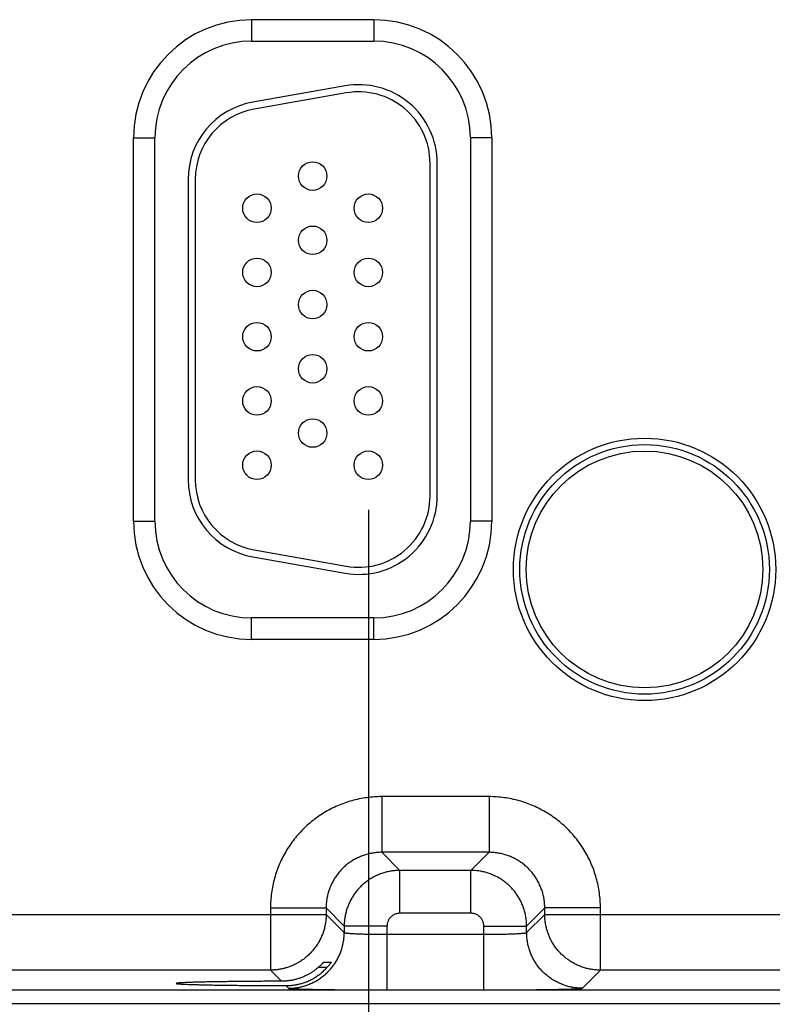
# Model space of a CAD drawing. Header units: inches. Extents: x 0 to 22, y 0 to 17.
# Tile 23 of 30: x 15.5 to 16.6, y 11.2 to 12.6. Entities that reach past the tile are written whole.
import ezdxf

# ---------------------------------------------------------------- set-up
doc = ezdxf.new("R2010")
doc.units = ezdxf.units.IN
doc.header["$LTSCALE"] = 1.21
doc.header["$MEASUREMENT"] = 0
doc.layers.get('0').update_dxf_attribs({"linetype": 'CONTINUOUS'})
doc.layers.add('DIMENSIONS', color=7, linetype='CONTINUOUS')
doc.styles.get("Standard").update_dxf_attribs({"font": 'txt', "width": 0.8})
doc.dimstyles.new('DIMSTYLE_1', dxfattribs={"dimtxt": 0.125, "dimasz": 0.18, "dimexe": 0.18, "dimexo": 0.0625, "dimgap": 0.09, "dimtad": 0, "dimtih": 1, "dimtoh": 1, "dimdec": 3, "dimzin": 4, "dimdsep": 46, "dimtxsty": 'STANDARD', "dimblk": '_FILLED', "dimblk1": '_FILLED', "dimblk2": '_FILLED', "dimcen": 0.09, "dimadec": 0, "dimazin": 0, "dimtp": 0.001, "dimtm": 0.001, "dimtfac": 1, "dimtdec": 3, "dimtofl": 0, "dimtmove": 0, "dimatfit": 3, "dimldrblk": '_FILLED', "dimfxl": 1, "dimtolj": 1, "dimtzin": 4, "dimarcsym": 0})

# ---------------------------------------------------------------- blocks, each defined once
blk = doc.blocks.new('_FILLED')
at = {"color": 0, "linetype": 'BYBLOCK'}
blk.add_solid([(0, 0), (-1, 0.1736), (-1, -0.1736)], dxfattribs=at)
blk = doc.blocks.new('*D12')
at = {"layer": 'DIMENSIONS', "color": 2, "linetype": 'CONTINUOUS'}
for p, q in [((16.034, 11.8886), (16.034, 9.4455)), ((16.964, 11.8886), (16.964, 9.4455)), ((16.034, 9.5705), (15.674, 9.5705)), ((16.964, 9.5705), (17.6055, 9.5705))]:
    blk.add_line(p, q, dxfattribs=at)
at = {"layer": 'DIMENSIONS', "color": 2, "linetype": 'CONTINUOUS', "xscale": 0.18, "yscale": 0.18, "zscale": 0.18}
blk.add_blockref('_FILLED', (16.034, 9.5705), dxfattribs=at)
at = {"layer": 'DIMENSIONS', "color": 2, "linetype": 'CONTINUOUS', "xscale": 0.18, "yscale": 0.18, "zscale": 0.18, "rotation": 180}
blk.add_blockref('_FILLED', (16.964, 9.5705), dxfattribs=at)
at = {"layer": 'DIMENSIONS', "color": 2, "linetype": 'CONTINUOUS', "width": 0.8}
for s, p in [('[', (18.493, 9.508)), (']', (19.093, 9.508)), ('3x ', (17.668, 9.508)), ('.930', (17.968, 9.508)), ('23.62', (18.593, 9.508))]:
    blk.add_text(s, height=0.125, dxfattribs=at).set_placement(p)

msp = doc.modelspace()

# ---------------------------------------------------------------- linework, layer by layer
at = {"color": 7, "linetype": 'CONTINUOUS'}
for p, q in [((15.8705, 12.5752), (16.0415, 12.5752)), ((15.8705, 12.5752), (15.8705, 12.5452)), ((16.0415, 12.5752), (16.0415, 12.5452)), ((15.8705, 12.5452), (16.0415, 12.5452)), ((16.0014, 12.4825), (15.8724, 12.4597)), ((16.0031, 12.4726), (15.8741, 12.4499)), ((15.705, 12.4096), (15.735, 12.4096)), ((15.705, 11.8726), (15.705, 12.4096)), ((15.735, 11.8726), (15.735, 12.4096)), ((16.207, 12.4096), (16.177, 12.4096)), ((16.177, 12.4096), (16.177, 11.8726)), ((16.207, 12.4096), (16.207, 11.8726)), ((16.1205, 11.9081), (16.1205, 12.3741)), ((16.1305, 11.9081), (16.1305, 12.3741)), ((15.7815, 12.3514), (15.7815, 11.9309)), ((15.7915, 12.3514), (15.7915, 11.9309)), ((15.705, 11.8726), (15.735, 11.8726)), ((16.207, 11.8726), (16.177, 11.8726)), ((15.8724, 11.8225), (16.0014, 11.7998)), ((15.8741, 11.8324), (16.0031, 11.8096)), ((16.0415, 11.7371), (15.8705, 11.7371)), ((15.8705, 11.7071), (15.8705, 11.7371)), ((16.0415, 11.7071), (16.0415, 11.7371)), ((16.0415, 11.7071), (15.8705, 11.7071)), ((16.2032, 11.4868), (16.0528, 11.4868)), ((16.0528, 11.4868), (16.0528, 11.4088)), ((16.2032, 11.4868), (16.2032, 11.4088)), ((16.2032, 11.4088), (16.0528, 11.4088)), ((16.0528, 11.4088), (16.0782, 11.3834)), ((16.2032, 11.4088), (16.1778, 11.3834)), ((16.1778, 11.3834), (16.0782, 11.3834)), ((16.0782, 11.3234), (16.0782, 11.3834)), ((16.1778, 11.3234), (16.1778, 11.3834)), ((15.8969, 11.3308), (15.9749, 11.3308)), ((15.8969, 11.3308), (15.8969, 11.2438)), ((15.9749, 11.3308), (16.0002, 11.3054)), ((15.9749, 11.3308), (15.9749, 11.3218)), ((16.2811, 11.3308), (16.2558, 11.3054)), ((16.3591, 11.3308), (16.2811, 11.3308)), ((16.2811, 11.3218), (16.2811, 11.3308)), ((16.3591, 11.2438), (16.3591, 11.3308)), ((15.3511, 11.3218), (15.9749, 11.3218)), ((15.9749, 11.3218), (16.0002, 11.2964)), ((16.1778, 11.3234), (16.0782, 11.3234)), ((16.2558, 11.2964), (16.2811, 11.3218)), ((16.2811, 11.3218), (16.9049, 11.3218)), ((16.0602, 11.3054), (16.0002, 11.3054)), ((16.0002, 11.3054), (16.0002, 11.2964)), ((16.0602, 11.216), (16.0602, 11.3054)), ((16.1958, 11.3054), (16.2558, 11.3054)), ((16.1958, 11.216), (16.1958, 11.3054)), ((16.2558, 11.2964), (16.2558, 11.3054)), ((16.0602, 11.294), (16.1958, 11.294)), ((15.9716, 11.255), (15.9819, 11.255)), ((15.8969, 11.2438), (15.4291, 11.2438)), ((15.8969, 11.2438), (15.9125, 11.2282)), ((15.9759, 11.2473), (15.9636, 11.2473)), ((16.3338, 11.2184), (16.3591, 11.2438)), ((16.8269, 11.2438), (16.3591, 11.2438)), ((13.6503, 11.216), (17.3207, 11.216)), ((15.9186, 11.2221), (15.9222, 11.2184)), ((16.0602, 11.216), (16.1958, 11.216)), ((13.6503, 11.197), (17.3207, 11.197))]:
    msp.add_line(p, q, dxfattribs=at)
for centre, radius in [((15.956, 12.3561), 0.02), ((15.878, 12.3111), 0.02), ((16.034, 12.3111), 0.02), ((15.956, 12.2661), 0.02), ((15.878, 12.2211), 0.02), ((16.034, 12.2211), 0.02), ((15.956, 12.1761), 0.02), ((15.878, 12.1311), 0.02), ((16.034, 12.1311), 0.02), ((15.956, 12.0861), 0.02), ((15.878, 12.0411), 0.02), ((16.034, 12.0411), 0.02), ((15.956, 11.9961), 0.02), ((16.421, 11.8051), 0.1838), ((16.421, 11.8051), 0.1748), ((16.421, 11.8051), 0.1748), ((15.878, 11.9511), 0.02), ((16.034, 11.9511), 0.02), ((16.421, 11.8051), 0.1658)]:
    msp.add_circle(centre, radius, dxfattribs=at)
for centre, radius, start, end in [((15.8705, 12.4096), 0.1655, 90, 180), ((16.0415, 12.4096), 0.1655, 0, 90), ((15.8705, 12.4096), 0.1355, 90, 180), ((16.0415, 12.4096), 0.1355, 0, 90), ((16.0205, 12.3741), 0.11, 0, 100), ((16.0205, 12.3741), 0.1, 0, 100), ((15.8915, 12.3514), 0.11, 100, 180), ((15.8915, 12.3514), 0.1, 100, 180), ((15.8915, 11.9309), 0.11, 180, 260), ((15.8915, 11.9309), 0.1, 180, 260), ((16.0205, 11.9081), 0.11, 260, 360), ((16.0205, 11.9081), 0.1, 260, 360), ((15.8705, 11.8726), 0.1655, 180, 270), ((15.8705, 11.8726), 0.1355, 180, 270), ((16.0415, 11.8726), 0.1355, 270, 360), ((16.0415, 11.8726), 0.1655, 270, 360)]:
    msp.add_arc(centre, radius, start, end, dxfattribs=at)
for points, knots in [([(16.0528, 11.4868), (16.0493, 11.4868), (16.0423, 11.4865), (16.0317, 11.4854), (16.0212, 11.4836), (16.0108, 11.4811), (16.0006, 11.4779), (15.9907, 11.474), (15.9811, 11.4694), (15.9718, 11.4642), (15.9629, 11.4583), (15.9544, 11.4519), (15.9463, 11.4449), (15.9388, 11.4373), (15.9318, 11.4293), (15.9253, 11.4208), (15.9195, 11.4119), (15.9142, 11.4026), (15.9097, 11.3929), (15.9057, 11.383), (15.9025, 11.3728), (15.9, 11.3624), (15.8982, 11.3519), (15.8971, 11.3414), (15.8969, 11.3343), (15.8969, 11.3308)], [0, 0, 0, 0, 0.043133, 0.086481, 0.129971, 0.173535, 0.217107, 0.260636, 0.304137, 0.34764, 0.391161, 0.434687, 0.478206, 0.521722, 0.565242, 0.60877, 0.652292, 0.695793, 0.739293, 0.782827, 0.826415, 0.869997, 0.913503, 0.956861, 1, 1, 1, 1]), ([(16.3591, 11.3308), (16.3591, 11.3343), (16.3589, 11.3414), (16.3578, 11.3519), (16.356, 11.3624), (16.3535, 11.3728), (16.3503, 11.383), (16.3464, 11.3929), (16.3418, 11.4026), (16.3366, 11.4119), (16.3307, 11.4208), (16.3243, 11.4293), (16.3173, 11.4373), (16.3097, 11.4449), (16.3017, 11.4519), (16.2932, 11.4583), (16.2842, 11.4642), (16.2749, 11.4694), (16.2653, 11.474), (16.2554, 11.4779), (16.2452, 11.4811), (16.2348, 11.4836), (16.2243, 11.4854), (16.2137, 11.4865), (16.2067, 11.4868), (16.2032, 11.4868)], [0, 0, 0, 0, 0.043133, 0.086481, 0.129971, 0.173535, 0.217107, 0.260636, 0.304137, 0.34764, 0.391161, 0.434687, 0.478206, 0.521722, 0.565242, 0.60877, 0.652292, 0.695793, 0.739293, 0.782827, 0.826415, 0.869997, 0.913503, 0.956861, 1, 1, 1, 1]), ([(16.0528, 11.4088), (16.0508, 11.4088), (16.0467, 11.4086), (16.0406, 11.4079), (16.0346, 11.4067), (16.0287, 11.405), (16.0229, 11.4029), (16.0174, 11.4003), (16.012, 11.3974), (16.0069, 11.394), (16.0021, 11.3902), (15.9976, 11.386), (15.9935, 11.3815), (15.9897, 11.3767), (15.9863, 11.3716), (15.9833, 11.3663), (15.9807, 11.3607), (15.9786, 11.3549), (15.9769, 11.349), (15.9757, 11.343), (15.975, 11.3369), (15.9749, 11.3328), (15.9749, 11.3308)], [0, 0, 0, 0, 0.050049, 0.100102, 0.150147, 0.200176, 0.250184, 0.300163, 0.350109, 0.400026, 0.449937, 0.499861, 0.549808, 0.599782, 0.649778, 0.699786, 0.749802, 0.799827, 0.849857, 0.899895, 0.949943, 1, 1, 1, 1]), ([(16.2811, 11.3308), (16.2811, 11.3328), (16.281, 11.3369), (16.2803, 11.343), (16.2791, 11.349), (16.2774, 11.3549), (16.2753, 11.3607), (16.2727, 11.3662), (16.2697, 11.3716), (16.2663, 11.3767), (16.2625, 11.3815), (16.2584, 11.386), (16.2539, 11.3901), (16.2491, 11.3939), (16.244, 11.3973), (16.2386, 11.4003), (16.2331, 11.4029), (16.2273, 11.405), (16.2214, 11.4067), (16.2154, 11.4079), (16.2093, 11.4086), (16.2052, 11.4088), (16.2032, 11.4088)], [0, 0, 0, 0, 0.050049, 0.100102, 0.150147, 0.200176, 0.250184, 0.300163, 0.350109, 0.400026, 0.449937, 0.499861, 0.549808, 0.599782, 0.649778, 0.699786, 0.749802, 0.799827, 0.849857, 0.899895, 0.949943, 1, 1, 1, 1]), ([(16.0782, 11.3834), (16.0762, 11.3834), (16.0721, 11.3832), (16.066, 11.3825), (16.06, 11.3813), (16.0541, 11.3797), (16.0483, 11.3775), (16.0428, 11.375), (16.0374, 11.372), (16.0323, 11.3686), (16.0275, 11.3648), (16.023, 11.3606), (16.0189, 11.3561), (16.0151, 11.3513), (16.0117, 11.3462), (16.0087, 11.3409), (16.0061, 11.3353), (16.004, 11.3296), (16.0023, 11.3236), (16.0011, 11.3176), (16.0004, 11.3115), (16.0002, 11.3075), (16.0002, 11.3054)], [0, 0, 0, 0, 0.050011, 0.100043, 0.150071, 0.200089, 0.25009, 0.300066, 0.350018, 0.399949, 0.449872, 0.499807, 0.549771, 0.599761, 0.64977, 0.699794, 0.749826, 0.799861, 0.849897, 0.899933, 0.94997, 1, 1, 1, 1]), ([(16.2558, 11.3054), (16.2558, 11.3075), (16.2556, 11.3115), (16.2549, 11.3176), (16.2537, 11.3236), (16.252, 11.3295), (16.2499, 11.3353), (16.2473, 11.3409), (16.2443, 11.3462), (16.2409, 11.3513), (16.2372, 11.3561), (16.233, 11.3606), (16.2285, 11.3648), (16.2237, 11.3685), (16.2186, 11.372), (16.2133, 11.375), (16.2077, 11.3775), (16.2019, 11.3797), (16.196, 11.3813), (16.19, 11.3825), (16.1839, 11.3832), (16.1798, 11.3834), (16.1778, 11.3834)], [0, 0, 0, 0, 0.050011, 0.100043, 0.150071, 0.200089, 0.25009, 0.300066, 0.350018, 0.399949, 0.449872, 0.499807, 0.549771, 0.599761, 0.64977, 0.699794, 0.749826, 0.799861, 0.849897, 0.899933, 0.94997, 1, 1, 1, 1]), ([(15.9749, 11.3218), (15.9749, 11.3197), (15.9747, 11.3157), (15.974, 11.3096), (15.9728, 11.3037), (15.9712, 11.2978), (15.9691, 11.2921), (15.9665, 11.2866), (15.9636, 11.2812), (15.9602, 11.2762), (15.9565, 11.2714), (15.9524, 11.2669), (15.9479, 11.2627), (15.9431, 11.2588), (15.9381, 11.2555), (15.9331, 11.2527), (15.9282, 11.2503), (15.9232, 11.2483), (15.9181, 11.2467), (15.913, 11.2454), (15.9076, 11.2445), (15.9023, 11.2439), (15.8987, 11.2438), (15.8969, 11.2438)], [0, 0, 0, 0, 0.049515, 0.099157, 0.148874, 0.198612, 0.248316, 0.297934, 0.347415, 0.396813, 0.446372, 0.49636, 0.546876, 0.597148, 0.64615, 0.692933, 0.737552, 0.780919, 0.824005, 0.867687, 0.911902, 0.956161, 1, 1, 1, 1]), ([(16.0782, 11.3234), (16.0776, 11.3234), (16.0762, 11.3233), (16.0742, 11.323), (16.0723, 11.3224), (16.0704, 11.3217), (16.0686, 11.3207), (16.067, 11.3195), (16.0655, 11.3182), (16.0641, 11.3167), (16.0629, 11.315), (16.062, 11.3132), (16.0612, 11.3114), (16.0606, 11.3094), (16.0603, 11.3074), (16.0602, 11.3061), (16.0602, 11.3054)], [0, 0, 0, 0, 0.070793, 0.142145, 0.213754, 0.285342, 0.356834, 0.428346, 0.499901, 0.571466, 0.642994, 0.714501, 0.786122, 0.85778, 0.929176, 1, 1, 1, 1]), ([(16.1958, 11.3054), (16.1958, 11.3061), (16.1957, 11.3074), (16.1954, 11.3094), (16.1948, 11.3114), (16.194, 11.3132), (16.1931, 11.315), (16.1919, 11.3167), (16.1905, 11.3182), (16.189, 11.3195), (16.1874, 11.3207), (16.1856, 11.3217), (16.1837, 11.3224), (16.1818, 11.323), (16.1798, 11.3233), (16.1785, 11.3234), (16.1778, 11.3234)], [0, 0, 0, 0, 0.070793, 0.142145, 0.213754, 0.285342, 0.356834, 0.428346, 0.499901, 0.571466, 0.642994, 0.714501, 0.786122, 0.85778, 0.929176, 1, 1, 1, 1]), ([(16.3591, 11.2438), (16.3571, 11.2438), (16.3531, 11.2439), (16.347, 11.2446), (16.341, 11.2458), (16.3352, 11.2475), (16.3295, 11.2496), (16.3239, 11.2521), (16.3186, 11.255), (16.3136, 11.2584), (16.3088, 11.2621), (16.3042, 11.2663), (16.3, 11.2708), (16.2962, 11.2756), (16.2929, 11.2805), (16.29, 11.2855), (16.2877, 11.2904), (16.2857, 11.2954), (16.284, 11.3005), (16.2828, 11.3057), (16.2818, 11.311), (16.2813, 11.3164), (16.2811, 11.32), (16.2811, 11.3218)], [0, 0, 0, 0, 0.049515, 0.099157, 0.148874, 0.198612, 0.248316, 0.297934, 0.347415, 0.396813, 0.446372, 0.49636, 0.546876, 0.597148, 0.64615, 0.692933, 0.737552, 0.780919, 0.824005, 0.867687, 0.911902, 0.956161, 1, 1, 1, 1]), ([(15.9222, 11.2184), (15.9243, 11.2184), (15.9284, 11.2186), (15.9345, 11.2193), (15.9405, 11.2205), (15.9464, 11.2221), (15.9521, 11.2243), (15.9577, 11.2268), (15.963, 11.2298), (15.9681, 11.2332), (15.9729, 11.237), (15.9774, 11.2412), (15.9816, 11.2457), (15.9854, 11.2505), (15.9888, 11.2556), (15.9918, 11.261), (15.9944, 11.2665), (15.9965, 11.2723), (15.9981, 11.2782), (15.9993, 11.2842), (16.0001, 11.2903), (16.0002, 11.2943), (16.0002, 11.2964)], [0, 0, 0, 0, 0.049996, 0.099993, 0.149992, 0.199991, 0.249992, 0.299993, 0.349995, 0.399997, 0.45, 0.500003, 0.550005, 0.600008, 0.65001, 0.700011, 0.750012, 0.800012, 0.850011, 0.900008, 0.950005, 1, 1, 1, 1]), ([(16.0002, 11.2964), (16.0003, 11.2963), (16.0007, 11.2961), (16.0014, 11.2959), (16.0026, 11.2957), (16.0043, 11.2956), (16.0063, 11.2954), (16.0087, 11.2952), (16.0116, 11.295), (16.0148, 11.2949), (16.0183, 11.2947), (16.0221, 11.2946), (16.0262, 11.2944), (16.0306, 11.2943), (16.0352, 11.2942), (16.04, 11.2942), (16.0449, 11.2941), (16.0499, 11.2941), (16.0551, 11.294), (16.0585, 11.294), (16.0602, 11.294)], [0, 0, 0, 0, 0.006255, 0.019318, 0.039504, 0.066755, 0.100902, 0.141702, 0.188863, 0.242037, 0.300833, 0.364814, 0.433504, 0.506394, 0.582943, 0.662587, 0.744729, 0.828761, 0.914063, 1, 1, 1, 1]), ([(16.1958, 11.294), (16.1975, 11.294), (16.2009, 11.294), (16.2061, 11.2941), (16.2111, 11.2941), (16.216, 11.2942), (16.2208, 11.2942), (16.2254, 11.2943), (16.2298, 11.2944), (16.2339, 11.2946), (16.2377, 11.2947), (16.2413, 11.2949), (16.2444, 11.295), (16.2473, 11.2952), (16.2497, 11.2954), (16.2517, 11.2956), (16.2534, 11.2957), (16.2546, 11.2959), (16.2553, 11.2961), (16.2557, 11.2963), (16.2558, 11.2964)], [0, 0, 0, 0, 0.085937, 0.171239, 0.255271, 0.337413, 0.417057, 0.493606, 0.566496, 0.635186, 0.699167, 0.757963, 0.811137, 0.858298, 0.899098, 0.933245, 0.960496, 0.980682, 0.993745, 1, 1, 1, 1]), ([(16.3338, 11.2184), (16.3317, 11.2184), (16.3276, 11.2186), (16.3216, 11.2193), (16.3155, 11.2205), (16.3096, 11.2221), (16.3039, 11.2243), (16.2983, 11.2268), (16.293, 11.2298), (16.2879, 11.2332), (16.2831, 11.237), (16.2786, 11.2412), (16.2744, 11.2457), (16.2706, 11.2505), (16.2672, 11.2556), (16.2642, 11.261), (16.2616, 11.2665), (16.2595, 11.2723), (16.2579, 11.2782), (16.2567, 11.2842), (16.2559, 11.2903), (16.2558, 11.2943), (16.2558, 11.2964)], [0, 0, 0, 0, 0.049996, 0.099993, 0.149992, 0.199991, 0.249992, 0.299993, 0.349995, 0.399997, 0.45, 0.500003, 0.550005, 0.600008, 0.65001, 0.700011, 0.750012, 0.800012, 0.850011, 0.900008, 0.950005, 1, 1, 1, 1]), ([(15.9636, 11.2473), (15.9641, 11.2477), (15.965, 11.2485), (15.9663, 11.2497), (15.9675, 11.2508), (15.9685, 11.2518), (15.9693, 11.2527), (15.97, 11.2534), (15.9706, 11.254), (15.971, 11.2544), (15.9713, 11.2547), (15.9715, 11.2549), (15.9716, 11.255), (15.9716, 11.255)], [0, 0, 0, 0, 0.174536, 0.335567, 0.480925, 0.608392, 0.717003, 0.806554, 0.877681, 0.931482, 0.968869, 0.991359, 1, 1, 1, 1]), ([(15.9819, 11.255), (15.9819, 11.255), (15.9818, 11.2549), (15.9818, 11.2547), (15.9816, 11.2544), (15.9813, 11.2539), (15.9808, 11.2533), (15.9803, 11.2526), (15.9797, 11.2517), (15.9789, 11.2507), (15.978, 11.2496), (15.977, 11.2485), (15.9763, 11.2477), (15.9759, 11.2473)], [0, 0, 0, 0, 0.006266, 0.02803, 0.066343, 0.122168, 0.196449, 0.288961, 0.400196, 0.529001, 0.672961, 0.83106, 1, 1, 1, 1]), ([(15.942, 11.2256), (15.9438, 11.2262), (15.9474, 11.2274), (15.9526, 11.2297), (15.9577, 11.2324), (15.9626, 11.2356), (15.9673, 11.2391), (15.9718, 11.243), (15.9746, 11.2458), (15.9759, 11.2473)], [0, 0, 0, 0, 0.138607, 0.278454, 0.419747, 0.562631, 0.707067, 0.852922, 1, 1, 1, 1]), ([(15.9636, 11.2473), (15.9623, 11.2461), (15.9596, 11.244), (15.9554, 11.241), (15.9511, 11.2384), (15.9466, 11.236), (15.9435, 11.2347), (15.942, 11.234)], [0, 0, 0, 0, 0.20327, 0.404895, 0.604967, 0.803329, 1, 1, 1, 1]), ([(15.9125, 11.2282), (15.9087, 11.2282), (15.9011, 11.2281), (15.8898, 11.2281), (15.8787, 11.228), (15.868, 11.2279), (15.8575, 11.2278), (15.8475, 11.2277), (15.8378, 11.2276), (15.8286, 11.2275), (15.8199, 11.2274), (15.8117, 11.2272), (15.8041, 11.2271), (15.7971, 11.2269), (15.7907, 11.2267), (15.785, 11.2266), (15.7799, 11.2264), (15.7756, 11.2262), (15.772, 11.226), (15.7692, 11.2258), (15.7669, 11.2256), (15.7659, 11.2254), (15.7648, 11.2253), (15.7649, 11.2252), (15.7649, 11.2251)], [0, 0, 0, 0, 0.077615, 0.154077, 0.228908, 0.301933, 0.372774, 0.441049, 0.506607, 0.569042, 0.628111, 0.683618, 0.73521, 0.782762, 0.826035, 0.86479, 0.898946, 0.928292, 0.952712, 0.972133, 0.986438, 0.995613, 0.999706, 1, 1, 1, 1]), ([(15.942, 11.234), (15.9404, 11.2334), (15.9372, 11.2322), (15.9324, 11.2307), (15.9275, 11.2296), (15.9225, 11.2288), (15.9175, 11.2283), (15.9141, 11.2282), (15.9125, 11.2282)], [0, 0, 0, 0, 0.16849, 0.335824, 0.502331, 0.668326, 0.834113, 1, 1, 1, 1]), ([(15.7649, 11.2251), (15.7649, 11.2251), (15.7653, 11.2247), (15.7663, 11.2248), (15.7681, 11.2245), (15.7706, 11.2244), (15.7738, 11.2241), (15.7778, 11.224), (15.7825, 11.2238), (15.7879, 11.2236), (15.794, 11.2234), (15.8007, 11.2233), (15.808, 11.2231), (15.8159, 11.2229), (15.8244, 11.2228), (15.8334, 11.2227), (15.8428, 11.2226), (15.8527, 11.2224), (15.863, 11.2224), (15.8736, 11.2223), (15.8845, 11.2222), (15.8957, 11.2221), (15.9071, 11.2221), (15.9147, 11.2221), (15.9186, 11.2221)], [0, 0, 0, 0, 0.001594, 0.008083, 0.019505, 0.035836, 0.057048, 0.083009, 0.113642, 0.148821, 0.188333, 0.232093, 0.279858, 0.331392, 0.386565, 0.445029, 0.50659, 0.571008, 0.637884, 0.707069, 0.778192, 0.850884, 0.924974, 1, 1, 1, 1]), ([(15.9186, 11.2221), (15.9202, 11.2221), (15.9233, 11.2221), (15.9281, 11.2226), (15.9328, 11.2233), (15.9374, 11.2243), (15.9405, 11.2251), (15.942, 11.2256)], [0, 0, 0, 0, 0.200027, 0.399591, 0.599201, 0.799162, 1, 1, 1, 1]), ([(15.9222, 11.2184), (15.9224, 11.2183), (15.923, 11.2182), (15.9241, 11.218), (15.926, 11.2179), (15.9286, 11.2177), (15.9318, 11.2176), (15.9356, 11.2174), (15.9401, 11.2173), (15.9451, 11.2171), (15.9508, 11.217), (15.957, 11.2168), (15.9637, 11.2167), (15.9708, 11.2166), (15.9785, 11.2165), (15.9865, 11.2164), (15.9949, 11.2163), (16.0036, 11.2162), (16.0127, 11.2162), (16.0219, 11.2161), (16.0314, 11.2161), (16.041, 11.2161), (16.0506, 11.216), (16.057, 11.216), (16.0602, 11.216)], [0, 0, 0, 0, 0.003857, 0.012532, 0.026116, 0.04459, 0.067858, 0.095761, 0.12815, 0.164876, 0.205779, 0.250672, 0.299321, 0.351466, 0.406844, 0.465155, 0.526108, 0.589453, 0.654926, 0.722188, 0.790795, 0.86028, 0.930173, 1, 1, 1, 1]), ([(16.1958, 11.216), (16.199, 11.216), (16.2054, 11.216), (16.2151, 11.2161), (16.2246, 11.2161), (16.2341, 11.2161), (16.2433, 11.2162), (16.2524, 11.2162), (16.2611, 11.2163), (16.2695, 11.2164), (16.2775, 11.2165), (16.2852, 11.2166), (16.2924, 11.2167), (16.2991, 11.2168), (16.3052, 11.217), (16.3109, 11.2171), (16.3159, 11.2173), (16.3204, 11.2174), (16.3242, 11.2176), (16.3274, 11.2177), (16.33, 11.2179), (16.3319, 11.218), (16.333, 11.2182), (16.3336, 11.2183), (16.3338, 11.2184)], [0, 0, 0, 0, 0.069827, 0.13972, 0.209204, 0.277811, 0.345073, 0.410546, 0.473891, 0.534844, 0.593155, 0.648533, 0.700679, 0.749327, 0.794221, 0.835124, 0.87185, 0.904239, 0.932142, 0.95541, 0.973884, 0.987468, 0.996143, 1, 1, 1, 1])]:
    msp.add_open_spline(points, degree=3, knots=knots, dxfattribs=at)

# ---------------------------------------------------------------- dimensions: what is measured, and where the dimension line sits
at = {"layer": 'DIMENSIONS', "color": 2, "linetype": 'CONTINUOUS'}
dim = msp.add_linear_dim(base=(16.964, 9.5705), p1=(16.034, 11.8886), p2=(16.964, 11.8886), text='3x <>', dimstyle='DIMSTYLE_1', dxfattribs=at)
dim.commit()
dim.dimension.update_dxf_attribs({"geometry": '*D12', "text_midpoint": (18.4305, 9.5705), "dimtype": 160})

doc.saveas('drawing.dxf')
